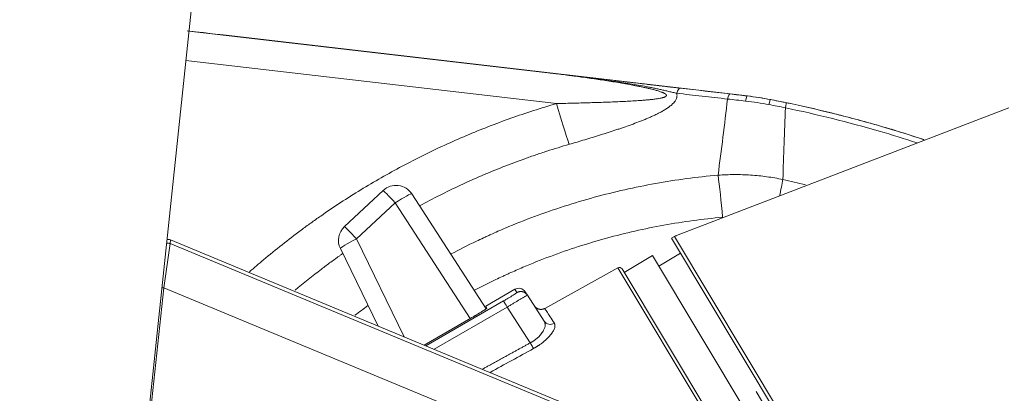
# Model space of a CAD drawing. Header units: millimetres. Extents: x 0 to 594, y 0 to 420.
# Tile 61 of 256: x 202.17 to 210.13, y 177.77 to 180.78. Entities that reach past the tile are written whole.
import ezdxf

# ---------------------------------------------------------------- set-up
doc = ezdxf.new("R2010")
doc.units = ezdxf.units.MM
doc.layers.add('1', color=7, linetype='Continuous', true_color=0xffffff)
doc.styles.add('Arial', font='txt')
doc.dimstyles.get("Standard").update_dxf_attribs({"dimtxt": 0.18, "dimasz": 0.18, "dimexe": 0.18, "dimexo": 0.0625, "dimgap": 0.09, "dimtad": 0, "dimtih": 1, "dimtoh": 1, "dimdec": 4, "dimzin": 0, "dimdsep": 46, "dimtxsty": 'Standard', "dimcen": 0.09, "dimadec": 0, "dimazin": 0, "dimtfac": 1, "dimtdec": 4, "dimtofl": 0, "dimtmove": 0, "dimatfit": 3, "dimfxl": 0, "dimtolj": 1, "dimtzin": 0, "dimarcsym": 0})

# ---------------------------------------------------------------- blocks, each defined once
blk = doc.blocks.new('_U10')
at = {"layer": '1', "color": 18, "lineweight": 18}
for p, q in [((202.0973, 198.4427), (40.2436, 198.4427)), ((42.2436, 198.4427), (42.2436, 169.9126)), ((42.2436, 127.4368), (42.2436, 157.7463)), ((257.5135, 127.4368), (40.2436, 127.4368))]:
    blk.add_line(p, q, dxfattribs=at)
at = {"layer": '1', "color": 18}
for points in [[(42.2436, 198.4427), (43.1815, 194.9427), (41.3058, 194.9427)], [(42.2436, 127.4368), (41.3058, 130.9368), (43.1815, 130.9368)]]:
    blk.add_solid(points, dxfattribs=at)
at = {"layer": '1', "color": 18, "linetype": 'Continuous', "lineweight": 13, "insert": (45.2224, 159.4038), "char_height": 3.5, "attachment_point": 7, "rotation": 90, "line_spacing_factor": 1.047437, "style": 'Arial'}
blk.add_mtext('\\fArial|b0|i0;\\W1.0000;1.42', dxfattribs=at)
blk = doc.blocks.new('_U11')
at = {"layer": '1', "color": 18, "lineweight": 18}
for p, q in [((101.4996, 186.0644), (50.7679, 186.0644)), ((52.7679, 186.0644), (52.7679, 161.5114)), ((52.7679, 127.4368), (52.7679, 149.3451)), ((257.5135, 127.4368), (50.7679, 127.4368))]:
    blk.add_line(p, q, dxfattribs=at)
at = {"layer": '1', "color": 18}
for points in [[(52.7679, 186.0644), (53.7057, 182.5644), (51.8301, 182.5644)], [(52.7679, 127.4368), (51.8301, 130.9368), (53.7057, 130.9368)]]:
    blk.add_solid(points, dxfattribs=at)
at = {"layer": '1', "color": 18, "linetype": 'Continuous', "lineweight": 13, "insert": (55.7467, 151.0026), "char_height": 3.5, "attachment_point": 7, "rotation": 90, "line_spacing_factor": 1.047437, "style": 'Arial'}
blk.add_mtext('\\fArial|b0|i0;\\W1.0000;1.17', dxfattribs=at)

msp = doc.modelspace()

# ---------------------------------------------------------------- linework, layer by layer
at = {"layer": '1', "color": 155, "linetype": 'Continuous', "lineweight": 18}
for p, q in [((203.0212, 175.7523), (204.7818, 192.5034)), ((203.5404, 180.6929), (206.415, 180.3589)), ((208.0517, 180.1688), (203.8404, 180.6582)), ((210.1632, 180.0724), (207.478, 179.0417)), ((205.1092, 179.4064), (204.797, 179.1153)), ((205.942, 178.4524), (205.3409, 179.3779)), ((207.4615, 179.0353), (207.4373, 179.0219)), ((207.4615, 179.0353), (208.8326, 176.7534)), ((203.388, 178.9775), (203.3381, 178.6208)), ((209.2811, 176.5676), (203.3913, 179.0072)), ((208.7897, 176.7712), (207.4373, 179.0219)), ((204.7639, 178.937), (205.0685, 178.3125)), ((207.2843, 178.882), (207.0557, 178.7446)), ((208.4741, 176.9019), (207.2843, 178.882)), ((207.5108, 178.8995), (207.3367, 178.7949)), ((207.0046, 178.7821), (206.4141, 178.4548)), ((208.0598, 177.0735), (207.0387, 178.773)), ((205.9381, 178.4737), (206.1719, 178.6087)), ((206.257, 178.5883), (206.274, 178.5619)), ((206.4097, 178.353), (206.274, 178.5619)), ((205.9381, 178.4737), (205.9471, 178.4569)), ((205.4406, 178.1583), (205.8183, 178.3764)), ((208.1226, 177.7842), (208.712, 176.8033))]:
    msp.add_line(p, q, dxfattribs=at)
at = {"layer": '1', "color": 155, "linetype": 'Continuous', "lineweight": 13}
for p, q in [((203.8404, 180.6582), (203.8398, 180.6582)), ((206.5095, 180.1075), (203.5154, 180.4554)), ((208.0483, 180.1691), (208.0517, 180.1688)), ((208.2402, 180.1396), (208.2367, 180.1398)), ((205.2062, 179.3063), (204.8941, 179.0152)), ((205.8124, 178.373), (205.2062, 179.3063)), ((208.8326, 176.7534), (207.4615, 179.0353)), ((203.3913, 179.0072), (203.388, 178.9775)), ((209.2701, 176.5411), (203.388, 178.9775)), ((204.8941, 179.0152), (205.2794, 178.2251)), ((208.0217, 177.0893), (207.0046, 178.7821)), ((203.3381, 178.6208), (203.2317, 177.6417)), ((209.1367, 176.2189), (203.3381, 178.6208)), ((206.1719, 178.6087), (206.1891, 178.5823)), ((206.0818, 178.5153), (205.454, 178.1528)), ((206.1108, 178.4651), (205.5215, 178.1249)), ((206.2978, 178.1771), (206.1108, 178.4651))]:
    msp.add_line(p, q, dxfattribs=at)
at = {"layer": '1', "color": 155, "linetype": 'Continuous', "lineweight": 18}
for centre, radius, start, end in [((205.2131, 179.2949), 0.1524, 33, 133), ((204.9009, 179.0038), 0.1524, 133, 206), ((207.4922, 178.9798), 0.0635, 102.99912, 119), ((203.3721, 178.961), 0.05, 67.50033, 99.83275), ((207.0169, 178.7599), 0.0254, 31.00001, 119)]:
    msp.add_arc(centre, radius, start, end, dxfattribs=at)
for centre, major_axis, ratio, start_param, end_param in [((203.2883, 180.7223), (-0.5515, 0.0641), 0.00005, 2.014122, 3.140201), ((207.7632, 177.6855), (-1.6465, 1.8813), 0.999962, 5.372243, 5.448554), ((206.2037, 178.5537), (0.0346, -0.0533), 0.999389, 1.570796, 3.089265), ((206.463, 178.3876), (-0.0533, -0.0346), 0.950579, 6.283183, 7.78589)]:
    msp.add_ellipse(centre, major_axis=major_axis, ratio=ratio, start_param=start_param, end_param=end_param, dxfattribs=at)
at = {"layer": '1', "color": 155, "linetype": 'Continuous', "lineweight": 13}
for centre, major_axis, ratio, start_param, end_param in [((207.4902, 180.0829), (-0.0173, -0.149), 0.208121, 3.141649, 3.930073), ((207.894, 180.036), (-0.0173, -0.149), 0.148808, 3.141648, 3.917927), ((208.031, 180.0201), (-0.0173, -0.149), 0.065839, 3.141648, 3.911444), ((208.2081, 179.9926), (-0.0286, -0.1472), 0.035814, 3.141765, 3.907989), ((206.5282, 180.1278), (-0.1388, 0.4804), 0.047272, 1.599477, 2.370899), ((208.3334, 179.9674), (-0.0305, -0.1469), 0.028739, 2.380203, 3.1414), ((207.8323, 179.1696), (-0.0443, 0.498), 0.04092, 4.749586, 5.517062), ((208.251, 179.1433), (-0.1068, -0.4885), 0.027915, 2.040366, 2.380625), ((205.2131, 179.2949), (0.1039, -0.1115), 0.018187, 1.656151, 3.141593), ((205.2131, 179.2949), (-0.1278, -0.083), 0.087103, 3.141593, 4.709347), ((204.9009, 179.0038), (0.1039, -0.1115), 0.018187, 1.656151, 3.141593), ((203.3691, 178.9317), (0.0497, -0.0052), 0.992032, 1.284988, 1.847133), ((204.9009, 179.0038), (0.137, 0.0668), 0.086827, 1.578393, 3.141593), ((203.3358, 178.6152), (-0.0497, 0.0052), 0.115964, 4.678052, 4.988746)]:
    msp.add_ellipse(centre, major_axis=major_axis, ratio=ratio, start_param=start_param, end_param=end_param, dxfattribs=at)
for points, degree in [([(196.1997, 178.2277), (198.6382, 183.2071), (201.0771, 188.1862), (203.5163, 193.1652)], 3), ([(204.0736, 192.8528), (201.6459, 187.8973), (199.2185, 182.9416), (196.7915, 177.9857)], 3), ([(207.5075, 180.2319), (207.6414, 180.2163), (207.776, 180.2007), (207.9114, 180.185)], 3), ([(208.0366, 180.1278), (207.9878, 180.1333), (207.9392, 180.1388), (207.8909, 180.1441)], 3), ([(207.9114, 180.185), (207.9568, 180.1797), (208.0024, 180.1744), (208.0483, 180.1691)], 3), ([(208.2251, 180.0994), (208.1626, 180.1112), (208.0997, 180.1207), (208.0366, 180.1278)], 3), ([(208.3583, 180.0731), (208.314, 180.0822), (208.2696, 180.0909), (208.2251, 180.0994)], 3), ([(208.3378, 179.4949), (208.3992, 179.4814), (208.4605, 179.4674), (208.5217, 179.4527)], 3), ([(206.1891, 178.5823), (206.1892, 178.582), (206.1878, 178.5804), (206.1801, 178.5749), (206.1673, 178.5665), (206.1502, 178.5558), (206.1294, 178.5432), (206.1061, 178.5294), (206.0901, 178.52), (206.0818, 178.5153)], 3), ([(204.8809, 178.3995), (204.9157, 178.4258), (204.9507, 178.4517), (204.9861, 178.4772)], 3), ([(205.9098, 177.964), (206.1045, 178.0709), (206.2978, 178.1771)], 2), ([(205.9724, 177.9381), (206.0893, 178.0024), (206.2062, 178.0666), (206.3232, 178.1309)], 3)]:
    msp.add_open_spline(points, degree=degree, dxfattribs=at)
at = {"layer": '1', "color": 155, "linetype": 'Continuous', "lineweight": 18}
for points, knots in [([(206.415, 180.3589), (206.4206, 180.3582), (206.4263, 180.3576), (206.4377, 180.3562), (206.4548, 180.3542), (206.4947, 180.3496), (206.5289, 180.3456), (206.5972, 180.3377), (206.6428, 180.3324), (206.7339, 180.3218), (206.7795, 180.3165), (206.8706, 180.3059), (206.9162, 180.3006), (207.0073, 180.29), (207.0529, 180.2847), (207.1212, 180.2768), (207.144, 180.2742), (207.1896, 180.2689), (207.2124, 180.2662), (207.2465, 180.2622), (207.2579, 180.2609), (207.2807, 180.2583), (207.2921, 180.2569), (207.3149, 180.2543), (207.3263, 180.253), (207.349, 180.2503), (207.3604, 180.249), (207.3831, 180.2464), (207.3945, 180.245), (207.4172, 180.2424), (207.4285, 180.2411), (207.4512, 180.2385), (207.4625, 180.2371), (207.485, 180.2345), (207.4962, 180.2332), (207.5075, 180.2319)], [0, 0, 0, 0, 0.015625, 0.015625, 0.03125, 0.0625, 0.125, 0.125, 0.25, 0.25, 0.375, 0.375, 0.5, 0.5, 0.625, 0.625, 0.6875, 0.6875, 0.75, 0.75, 0.78125, 0.78125, 0.8125, 0.8125, 0.84375, 0.84375, 0.875, 0.875, 0.90625, 0.90625, 0.9375, 0.9375, 0.96875, 0.96875, 1, 1, 1, 1]), ([(209.4766, 179.8173), (209.453, 179.825), (209.4294, 179.8327), (209.2784, 179.8812), (209.1504, 179.9195), (208.8929, 179.9911), (208.7634, 180.0243), (208.5029, 180.0858), (208.3719, 180.1139), (208.2402, 180.1396)], [0, 0, 0, 0, 0.05838, 0.05838, 0.372254, 0.372254, 0.686127, 0.686127, 1, 1, 1, 1]), ([(208.3639, 180.1143), (208.4923, 180.0876), (208.62, 180.0585), (208.8738, 179.9954), (208.9999, 179.9615), (209.2461, 179.8902), (209.3662, 179.8529), (209.4856, 179.8135)], [0, 0, 0, 0, 0.337353, 0.337353, 0.674707, 0.674707, 1, 1, 1, 1]), ([(206.274, 178.5619), (206.274, 178.5619), (206.274, 178.5619), (206.2736, 178.5618), (206.2731, 178.5615), (206.2724, 178.5611), (206.2716, 178.5607), (206.2705, 178.5601), (206.2693, 178.5594), (206.268, 178.5586), (206.2665, 178.5578), (206.265, 178.5569), (206.2632, 178.5559), (206.262, 178.5552), (206.2614, 178.5548), (206.2614, 178.5548)], [0, 0, 0, 0, 0.090552, 0.17979, 0.267715, 0.354327, 0.439627, 0.523614, 0.606288, 0.687651, 0.767702, 0.846441, 0.923868, 0.999985, 1, 1, 1, 1]), ([(205.9471, 178.4569), (205.9472, 178.4567), (205.947, 178.4564), (205.9463, 178.4556), (205.9452, 178.4546), (205.9433, 178.4531), (205.9416, 178.4518), (205.941, 178.4514), (205.9396, 178.4504), (205.9388, 178.4499), (205.9365, 178.4482), (205.933, 178.4458), (205.9287, 178.443), (205.9252, 178.4408), (205.9234, 178.4396), (205.9215, 178.4384), (205.9202, 178.4376), (205.9196, 178.4371), (205.9162, 178.435), (205.9134, 178.4332), (205.9075, 178.4295), (205.9012, 178.4257), (205.8945, 178.4215), (205.89, 178.4188), (205.8891, 178.4183), (205.8873, 178.4172), (205.8864, 178.4166), (205.8837, 178.415), (205.8818, 178.4138), (205.8762, 178.4105), (205.8724, 178.4082), (205.8646, 178.4035), (205.8606, 178.4011), (205.8544, 178.3975), (205.8524, 178.3963), (205.8482, 178.3938), (205.8461, 178.3926), (205.8398, 178.3889), (205.8312, 178.3839), (205.8226, 178.3789), (205.8183, 178.3764)], [0, 0, 0, 0, 0.0625, 0.0625, 0.125, 0.1875, 0.1875, 0.21875, 0.21875, 0.25, 0.25, 0.3125, 0.375, 0.375, 0.40625, 0.421875, 0.421875, 0.4375, 0.4375, 0.5, 0.5, 0.5625, 0.625, 0.625, 0.640625, 0.640625, 0.65625, 0.65625, 0.6875, 0.6875, 0.75, 0.75, 0.8125, 0.8125, 0.84375, 0.84375, 0.875, 0.875, 0.9375, 1, 1, 1, 1]), ([(206.4175, 178.3242), (206.4175, 178.3242), (206.4175, 178.3269), (206.4172, 178.3327), (206.4156, 178.3403), (206.4131, 178.3473), (206.4108, 178.3511), (206.4097, 178.353)], [0, 0, 0, 0, 0.000011, 0.240014, 0.533482, 0.766711, 1, 1, 1, 1]), ([(206.3232, 178.1309), (206.3254, 178.1321), (206.3299, 178.1346), (206.3366, 178.1385), (206.3432, 178.1424), (206.3498, 178.1464), (206.3562, 178.1505), (206.3626, 178.1546), (206.374, 178.1623), (206.3905, 178.1741), (206.4039, 178.1848), (206.4104, 178.1903), (206.4104, 178.1903)], [0, 0, 0, 0, 0.071023, 0.141926, 0.212689, 0.283295, 0.353729, 0.423988, 0.494072, 0.741577, 0.999973, 1, 1, 1, 1])]:
    msp.add_open_spline(points, degree=3, knots=knots, dxfattribs=at)
at = {"layer": '1', "color": 155, "linetype": 'Continuous', "lineweight": 13}
for points, knots in [([(207.4804, 180.1905), (207.475, 180.1916), (207.4697, 180.1926), (207.4589, 180.1949), (207.4536, 180.1961), (207.4429, 180.1985), (207.4375, 180.1997), (207.4268, 180.2023), (207.4215, 180.2036), (207.4108, 180.2063), (207.4054, 180.2076), (207.3947, 180.2102), (207.3893, 180.2116), (207.3731, 180.2154), (207.3623, 180.218), (207.3406, 180.2229), (207.3297, 180.2252), (207.3078, 180.2298), (207.2968, 180.232), (207.2748, 180.2364), (207.2638, 180.2385), (207.2417, 180.2426), (207.2306, 180.2446), (207.1974, 180.2506), (207.1753, 180.2544), (207.1308, 180.2619), (207.1086, 180.2655), (207.0641, 180.2725), (207.0418, 180.276), (206.9972, 180.2827), (206.9749, 180.286), (206.9079, 180.2958), (206.8632, 180.3021), (206.7737, 180.3143), (206.7289, 180.3202), (206.6393, 180.3317), (206.5945, 180.3374), (206.5272, 180.3456), (206.5047, 180.3483), (206.4711, 180.3523), (206.4542, 180.3543), (206.4374, 180.3563), (206.4262, 180.3576), (206.4206, 180.3582), (206.415, 180.3589)], [0, 0, 0, 0, 0.015625, 0.015625, 0.03125, 0.03125, 0.046875, 0.046875, 0.0625, 0.0625, 0.078125, 0.078125, 0.09375, 0.09375, 0.125, 0.125, 0.15625, 0.15625, 0.1875, 0.1875, 0.21875, 0.21875, 0.25, 0.25, 0.3125, 0.3125, 0.375, 0.375, 0.4375, 0.4375, 0.5, 0.5, 0.625, 0.625, 0.75, 0.75, 0.875, 0.875, 0.9375, 0.9375, 0.96875, 0.984375, 0.984375, 1, 1, 1, 1]), ([(206.5095, 180.1075), (206.5497, 180.1084), (206.5898, 180.1094), (206.67, 180.1114), (206.7101, 180.1125), (206.7903, 180.1148), (206.8303, 180.1161), (206.8904, 180.1181), (206.9104, 180.1188), (206.9505, 180.1203), (206.9705, 180.1211), (207.0105, 180.1228), (207.0305, 180.1236), (207.0704, 180.1255), (207.0903, 180.1266), (207.1302, 180.1288), (207.1501, 180.13), (207.1799, 180.132), (207.1899, 180.1327), (207.2097, 180.1342), (207.2196, 180.1349), (207.2394, 180.1366), (207.2493, 180.1375), (207.2691, 180.1395), (207.2789, 180.1405), (207.2937, 180.1422), (207.2986, 180.1428), (207.3084, 180.1441), (207.3133, 180.1448), (207.323, 180.1462), (207.3279, 180.147), (207.3375, 180.1486), (207.3423, 180.1495), (207.3518, 180.1514), (207.3566, 180.1524), (207.3636, 180.1541), (207.3659, 180.1547), (207.3694, 180.1557), (207.3705, 180.156), (207.3728, 180.1567), (207.3739, 180.1571), (207.3773, 180.1582), (207.3795, 180.159), (207.3838, 180.1607), (207.3858, 180.1617), (207.3883, 180.163), (207.3888, 180.1633), (207.3897, 180.1638), (207.3902, 180.1641), (207.3916, 180.165), (207.3924, 180.1657), (207.394, 180.167), (207.3947, 180.1677), (207.3959, 180.1693), (207.3964, 180.1701), (207.3969, 180.1713), (207.3971, 180.1718), (207.3972, 180.1727), (207.3973, 180.1736), (207.3973, 180.1744), (207.3971, 180.1753), (207.397, 180.1758), (207.3965, 180.1771), (207.3961, 180.1779), (207.395, 180.1796), (207.3943, 180.1804), (207.3929, 180.1819), (207.3921, 180.1826), (207.3909, 180.1837), (207.3904, 180.184), (207.3895, 180.1847), (207.3891, 180.185), (207.3868, 180.1867), (207.3849, 180.1879), (207.3809, 180.1901), (207.3789, 180.1912), (207.3747, 180.1932), (207.3726, 180.1942), (207.3682, 180.1961), (207.366, 180.197), (207.3615, 180.1988), (207.3593, 180.1997), (207.3525, 180.2022), (207.3479, 180.2038), (207.3387, 180.2069), (207.3341, 180.2083), (207.3247, 180.2112), (207.32, 180.2126), (207.3105, 180.2152), (207.3058, 180.2165), (207.2915, 180.2203), (207.2819, 180.2228), (207.2627, 180.2275), (207.2531, 180.2297), (207.2338, 180.2341), (207.2241, 180.2362), (207.2047, 180.2404), (207.1949, 180.2424), (207.1754, 180.2464), (207.1657, 180.2483), (207.1462, 180.2522), (207.1364, 180.254), (207.107, 180.2596), (207.0874, 180.2631), (207.0482, 180.2701), (207.0285, 180.2734), (206.9891, 180.28), (206.9694, 180.2832), (206.93, 180.2895), (206.9103, 180.2926), (206.851, 180.3017), (206.8115, 180.3075), (206.7324, 180.3187), (206.6927, 180.3241), (206.6135, 180.3346), (206.5738, 180.3397), (206.4944, 180.3495), (206.4547, 180.3543), (206.415, 180.3589)], [0, 0, 0, 0, 0.0625, 0.0625, 0.125, 0.125, 0.1875, 0.1875, 0.21875, 0.21875, 0.25, 0.25, 0.28125, 0.28125, 0.3125, 0.3125, 0.34375, 0.34375, 0.359375, 0.359375, 0.375, 0.375, 0.390625, 0.390625, 0.40625, 0.40625, 0.414063, 0.414063, 0.421875, 0.421875, 0.429688, 0.429688, 0.4375, 0.4375, 0.445313, 0.445313, 0.449219, 0.449219, 0.451172, 0.451172, 0.453125, 0.453125, 0.457031, 0.457031, 0.460938, 0.460938, 0.461914, 0.461914, 0.462891, 0.462891, 0.464844, 0.464844, 0.466797, 0.466797, 0.46875, 0.46875, 0.469727, 0.469727, 0.470703, 0.47168, 0.47168, 0.472656, 0.472656, 0.474609, 0.474609, 0.476563, 0.476563, 0.478516, 0.478516, 0.479492, 0.479492, 0.480469, 0.480469, 0.484375, 0.484375, 0.488281, 0.488281, 0.492188, 0.492188, 0.496094, 0.496094, 0.5, 0.5, 0.507813, 0.507813, 0.515625, 0.515625, 0.523438, 0.523438, 0.53125, 0.53125, 0.546875, 0.546875, 0.5625, 0.5625, 0.578125, 0.578125, 0.59375, 0.59375, 0.609375, 0.609375, 0.625, 0.625, 0.65625, 0.65625, 0.6875, 0.6875, 0.71875, 0.71875, 0.75, 0.75, 0.8125, 0.8125, 0.875, 0.875, 0.9375, 0.9375, 1, 1, 1, 1]), ([(207.4804, 180.1905), (207.4806, 180.1896), (207.4809, 180.1886), (207.4813, 180.1867), (207.4815, 180.1857), (207.482, 180.1829), (207.4822, 180.1809), (207.4828, 180.1752), (207.4828, 180.1675), (207.4814, 180.1597), (207.4802, 180.1549), (207.4799, 180.1539), (207.4793, 180.152), (207.4783, 180.1491), (207.4772, 180.1462), (207.4731, 180.1368), (207.4686, 180.1295), (207.4625, 180.1215), (207.4618, 180.1206), (207.4604, 180.1188), (207.4583, 180.1162), (207.4561, 180.1137), (207.4514, 180.1086), (207.4482, 180.1053), (207.4381, 180.0957), (207.4308, 180.0895), (207.4211, 180.0821), (207.4191, 180.0806), (207.4151, 180.0777), (207.4131, 180.0763), (207.407, 180.072), (207.4029, 180.0692), (207.3903, 180.061), (207.3817, 180.0557), (207.3642, 180.0455), (207.3552, 180.0406), (207.3371, 180.031), (207.3279, 180.0264), (207.3093, 180.0173), (207.2999, 180.0128), (207.2808, 180.0041), (207.2712, 179.9999), (207.2519, 179.9915), (207.2421, 179.9873), (207.2225, 179.9792), (207.2126, 179.9752), (207.1927, 179.9673), (207.1827, 179.9634), (207.1526, 179.9519), (207.1324, 179.9444), (207.0917, 179.9297), (207.0713, 179.9225), (207.0404, 179.9119), (207.0302, 179.9084), (207.0095, 179.9014), (206.9992, 179.898), (206.9682, 179.8877), (206.9474, 179.8809), (206.9059, 179.8676), (206.885, 179.861), (206.8224, 179.8413), (206.7805, 179.8285), (206.6965, 179.8033), (206.6543, 179.7909), (206.612, 179.7786)], [0, 0, 0, 0, 0.003906, 0.003906, 0.007812, 0.007812, 0.015625, 0.015625, 0.03125, 0.046875, 0.046875, 0.050781, 0.050781, 0.054687, 0.0625, 0.0625, 0.09375, 0.09375, 0.097656, 0.097656, 0.101562, 0.109375, 0.109375, 0.125, 0.125, 0.15625, 0.15625, 0.164062, 0.164062, 0.171875, 0.171875, 0.1875, 0.1875, 0.21875, 0.21875, 0.25, 0.25, 0.28125, 0.28125, 0.3125, 0.3125, 0.34375, 0.34375, 0.375, 0.375, 0.40625, 0.40625, 0.4375, 0.4375, 0.5, 0.5, 0.5625, 0.5625, 0.59375, 0.59375, 0.625, 0.625, 0.6875, 0.6875, 0.75, 0.75, 0.875, 0.875, 1, 1, 1, 1]), ([(207.8909, 180.1441), (207.8565, 180.148), (207.8221, 180.1519), (207.7535, 180.1597), (207.7193, 180.1635), (207.6166, 180.1751), (207.5484, 180.1828), (207.4804, 180.1905)], [0, 0, 0, 0, 0.25, 0.25, 0.5, 0.5, 1, 1, 1, 1]), ([(207.8145, 179.5298), (207.8279, 179.6322), (207.841, 179.7346), (207.8664, 179.9394), (207.8788, 180.0417), (207.8909, 180.1441)], [0, 0, 0, 0, 0.5, 0.5, 1, 1, 1, 1]), ([(204.0303, 178.7503), (204.0675, 178.783), (204.1051, 178.8152), (204.2416, 178.9296), (204.3681, 179.0294), (204.4988, 179.1249), (204.5382, 179.1532), (204.5515, 179.1627), (204.5779, 179.1814), (204.5912, 179.1907), (204.6576, 179.2369), (204.7111, 179.273), (204.8731, 179.3787), (204.9828, 179.4457), (205.2054, 179.5727), (205.4314, 179.6929), (205.6639, 179.7996), (205.8998, 179.8994), (206.0194, 179.9459), (206.2013, 180.0104), (206.3234, 180.0517), (206.4472, 180.0894), (206.5095, 180.1075)], [0, 0, 0, 0, 0.052197, 0.052197, 0.187597, 0.221447, 0.221447, 0.238372, 0.238372, 0.255298, 0.255298, 0.322998, 0.322998, 0.458398, 0.458398, 0.593799, 0.729199, 0.729199, 0.8646, 0.8646, 0.9323, 1, 1, 1, 1]), ([(208.3583, 180.0731), (208.3545, 179.9768), (208.3509, 179.8805), (208.344, 179.6878), (208.3407, 179.5914), (208.3378, 179.4949)], [0, 0, 0, 0, 0.5, 0.5, 1, 1, 1, 1]), ([(209.4235, 179.7904), (209.3216, 179.8235), (209.2192, 179.8549), (208.9915, 179.921), (208.8659, 179.9547), (208.6133, 180.0175), (208.4862, 180.0465), (208.3583, 180.0731)], [0, 0, 0, 0, 0.292098, 0.292098, 0.646049, 0.646049, 1, 1, 1, 1]), ([(206.612, 179.7786), (206.5515, 179.761), (206.4913, 179.7426), (206.4164, 179.7183), (206.4015, 179.7134), (206.3716, 179.7035), (206.3269, 179.6884), (206.2824, 179.6728), (206.1937, 179.6411), (206.1351, 179.6191), (206.0187, 179.5733), (205.9609, 179.5495), (205.8462, 179.5003), (205.7324, 179.4494), (205.5658, 179.3686), (205.4568, 179.3118), (205.4035, 179.2829)], [0, 0, 0, 0, 0.1434, 0.1434, 0.17925, 0.17925, 0.2151, 0.2868, 0.2868, 0.4302, 0.4302, 0.5736, 0.5736, 0.717, 0.8604, 1, 1, 1, 1]), ([(205.6573, 178.8939), (205.7246, 178.9295), (205.7928, 178.9638), (205.8811, 179.006), (205.9101, 179.0196), (205.9392, 179.033), (205.9586, 179.0419), (205.9683, 179.0463), (206.0171, 179.0683), (206.0562, 179.0854), (206.1739, 179.1352), (206.2529, 179.1665), (206.4118, 179.2255), (206.5717, 179.2808), (206.7335, 179.3289), (206.8962, 179.3733), (206.9781, 179.3937), (207.1427, 179.4309), (207.2256, 179.4476), (207.3921, 179.4774), (207.4759, 179.4905), (207.6445, 179.5129), (207.7292, 179.5223), (207.8145, 179.5298)], [0, 0, 0, 0, 0.100896, 0.100896, 0.128993, 0.143042, 0.143042, 0.15709, 0.15709, 0.213284, 0.213284, 0.325672, 0.325672, 0.43806, 0.550448, 0.550448, 0.662836, 0.662836, 0.775224, 0.775224, 0.887612, 0.887612, 1, 1, 1, 1]), ([(207.8145, 179.5298), (207.8585, 179.5329), (207.9463, 179.536), (208.0774, 179.5318), (208.1645, 179.523), (208.2513, 179.5112), (208.2946, 179.5038), (208.3378, 179.4949)], [0, 0, 0, 0, 0.25, 0.5, 0.75, 0.75, 1, 1, 1, 1]), ([(207.851, 179.19), (207.771, 179.1828), (207.6914, 179.174), (207.5333, 179.1527), (207.4547, 179.1403), (207.2983, 179.1121), (207.2206, 179.0963), (207.0661, 179.0613), (206.9893, 179.042), (206.8366, 179.0001), (206.6848, 178.9548), (206.5349, 178.9027), (206.3858, 178.8471), (206.3117, 178.8176), (206.2013, 178.7706), (206.1646, 178.7545), (206.1189, 178.7339), (206.1098, 178.7297), (206.0915, 178.7213), (206.0642, 178.7087), (206.0371, 178.6959), (205.9612, 178.6594), (205.9039, 178.6307), (205.8473, 178.601)], [0, 0, 0, 0, 0.113604, 0.113604, 0.227208, 0.227208, 0.340812, 0.340812, 0.454416, 0.454416, 0.56802, 0.681625, 0.681625, 0.795229, 0.795229, 0.852031, 0.852031, 0.866231, 0.866231, 0.880432, 0.908833, 0.908833, 1, 1, 1, 1]), ([(204.7827, 178.8976), (204.7761, 178.8929), (204.7695, 178.8882), (204.7566, 178.879), (204.7502, 178.8744), (204.7374, 178.8652), (204.7182, 178.8514), (204.6738, 178.819), (204.6361, 178.7908), (204.5384, 178.7165), (204.4671, 178.6597), (204.3972, 178.6015)], [0, 0, 0, 0, 0.049681, 0.049681, 0.098009, 0.098009, 0.146337, 0.242992, 0.436304, 0.436304, 1, 1, 1, 1]), ([(206.2614, 178.5548), (206.2593, 178.5536), (206.2546, 178.5508), (206.2461, 178.5459), (206.2366, 178.5402), (206.2269, 178.5345), (206.2175, 178.5289), (206.2084, 178.5235), (206.1989, 178.5178), (206.1889, 178.5119), (206.1785, 178.5057), (206.1677, 178.4993), (206.1567, 178.4927), (206.1454, 178.4859), (206.134, 178.479), (206.1224, 178.4721), (206.1147, 178.4674), (206.1108, 178.4651)], [0, 0, 0, 0, 0.086262, 0.170706, 0.253332, 0.334144, 0.394604, 0.455072, 0.51555, 0.576039, 0.636544, 0.697064, 0.757604, 0.818166, 0.87875, 0.939361, 1, 1, 1, 1]), ([(206.1108, 178.4651), (206.1089, 178.4684), (206.107, 178.4717), (206.1033, 178.4781), (206.1015, 178.4812), (206.0981, 178.4872), (206.0964, 178.4901), (206.0933, 178.4954), (206.0919, 178.4979), (206.0892, 178.5025), (206.088, 178.5046), (206.0859, 178.5082), (206.085, 178.5098), (206.0836, 178.5123), (206.083, 178.5133), (206.0822, 178.5148), (206.0819, 178.5152), (206.0818, 178.5153)], [0, 0, 0, 0, 0.125, 0.125, 0.25, 0.25, 0.375, 0.375, 0.5, 0.5, 0.625, 0.625, 0.75, 0.75, 0.875, 0.875, 1, 1, 1, 1]), ([(206.4921, 178.3348), (206.4793, 178.3544), (206.4546, 178.3925), (206.4275, 178.4342), (206.4158, 178.4522), (206.4141, 178.4548), (206.4141, 178.4548)], [0, 0, 0, 0, 0.248131, 0.54572, 0.859793, 1, 1, 1, 1]), ([(206.2978, 178.1771), (206.3005, 178.1785), (206.3058, 178.1814), (206.3136, 178.1859), (206.3213, 178.1906), (206.3287, 178.1955), (206.336, 178.2006), (206.343, 178.2059), (206.3499, 178.2114), (206.3564, 178.2171), (206.37, 178.2295), (206.3887, 178.2504), (206.4053, 178.2768), (206.4152, 178.3023), (206.4174, 178.3169), (206.4175, 178.3242)], [0, 0, 0, 0, 0.035687, 0.071394, 0.107161, 0.143031, 0.179045, 0.215244, 0.251669, 0.288359, 0.325354, 0.490213, 0.673826, 0.822068, 1, 1, 1, 1]), ([(206.4104, 178.1903), (206.4227, 178.2006), (206.4467, 178.2232), (206.4719, 178.2538), (206.4891, 178.2825), (206.4959, 178.3018), (206.4973, 178.3153), (206.4969, 178.3219), (206.4958, 178.3269), (206.4944, 178.3309), (206.4929, 178.3334), (206.4921, 178.3348)], [0, 0, 0, 0, 0.176696, 0.37783, 0.530414, 0.720312, 0.79629, 0.869649, 0.906092, 0.949542, 1, 1, 1, 1])]:
    msp.add_open_spline(points, degree=3, knots=knots, dxfattribs=at)
at = {"layer": '1', "color": 155, "linetype": 'Continuous', "lineweight": 18}
for points, degree in [([(208.0483, 180.1691), (208.1114, 180.1617), (208.1742, 180.152), (208.2367, 180.1398)], 3), ([(208.2367, 180.1398), (208.2792, 180.1316), (208.3215, 180.1231), (208.3639, 180.1143)], 3), ([(206.3297, 178.4762), (206.3434, 178.4552), (206.3679, 178.4487)], 2), ([(206.4145, 178.455), (206.3925, 178.4429), (206.3679, 178.4487)], 2), ([(206.4249, 178.3376), (206.4159, 178.3374)], 1)]:
    msp.add_open_spline(points, degree=degree, dxfattribs=at)
at = {"layer": '1', "color": 155, "linetype": 'Continuous', "lineweight": 13}
for points, weights in [([(206.274, 178.5619), (206.2546, 178.5918), (206.22, 178.6002), (206.1891, 178.5823)], [1.15917739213, 0.946946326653, 0.94694086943, 1.15916102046]), ([(206.3232, 178.1309), (206.3186, 178.1392), (206.3093, 178.1562), (206.2978, 178.1771)], [1.07735408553, 0.975182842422, 0.974224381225, 1.07447870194])]:
    msp.add_rational_spline(points, weights, degree=3, dxfattribs=at)

# ---------------------------------------------------------------- dimensions: what is measured, and where the dimension line sits
at = {"layer": '1', "color": 18, "linetype": 'Continuous', "lineweight": 13}
for base, p2, picture, middle in [((42.2436, 198.4427), (202.0973, 198.4427), '_U10', (42.2436, 163.8295)), ((52.7679, 186.0644), (102.2636, 186.0644), '_U11', (52.7679, 155.4282))]:
    dim = msp.add_linear_dim(base=base, p1=(257.5135, 127.4368), p2=p2, angle=90, dimstyle='Standard', override={"dimtxt": 3.5, "dimasz": 3.5, "dimexe": 2, "dimexo": 0, "dimgap": 1.5, "dimtih": 0, "dimtoh": 0, "dimdec": 2, "dimlfac": 0.02, "dimdsep": 46, "dimlunit": 2, "dimtxsty": 'Arial', "dimsah": 1, "dimse1": 0, "dimse2": 0, "dimsd1": 0, "dimsd2": 0, "dimclrd": 18, "dimclre": 18, "dimclrt": 18, "dimtol": 0, "dimtm": -0.1, "dimtfac": 1, "dimtdec": 2, "dimtofl": 1, "dimtmove": 0, "dimlwd": 18, "dimlwe": 18}, dxfattribs=at)
    dim.commit()
    dim.dimension.update_dxf_attribs({"geometry": picture, "text_midpoint": middle, "dimtype": 160})

doc.saveas('drawing.dxf')
